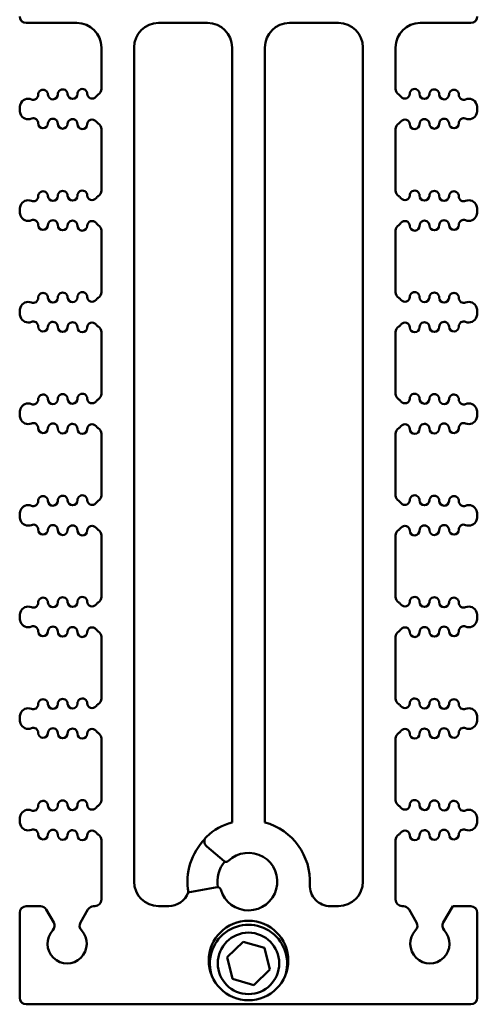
# Model space of a CAD drawing. Header units: inches. Extents: x 1.3 to 23.1, y 0.4 to 18.6.
# Tile 1 of 16: x 9.9 to 11.3, y 0.4 to 3.4. Entities that reach past the tile are written whole.
import ezdxf

# ---------------------------------------------------------------- set-up
doc = ezdxf.new("R2010")
doc.units = ezdxf.units.IN
doc.header["$LTSCALE"] = 0.8
doc.header["$MEASUREMENT"] = 0
doc.layers.add('Visible (ANSI)', color=7, linetype='Continuous', lineweight=50)

msp = doc.modelspace()

# ---------------------------------------------------------------- linework, layer by layer
at = {"layer": 'Visible (ANSI)'}
for p, q in [((9.8774, 3.4037), (10.0324, 3.4037)), ((10.2824, 3.4037), (10.4324, 3.4037)), ((10.6824, 3.4037), (10.8324, 3.4037)), ((11.0824, 3.4037), (11.2374, 3.4037)), ((10.1074, 3.3287), (10.1074, 3.2018)), ((10.2074, 0.7787), (10.2074, 3.3287)), ((10.5074, 3.3287), (10.5074, 0.9599)), ((10.6074, 0.9599), (10.6074, 3.3287)), ((10.9074, 3.3287), (10.9074, 0.7787)), ((11.0074, 3.2018), (11.0074, 3.3287)), ((9.8574, 3.1415), (9.8574, 3.1398)), ((11.2574, 3.1415), (11.2574, 3.1398)), ((10.1074, 3.0795), (10.1074, 2.8912)), ((11.0074, 2.8912), (11.0074, 3.0795)), ((9.8574, 2.8309), (9.8574, 2.8292)), ((11.2574, 2.8309), (11.2574, 2.8292)), ((10.1074, 2.7689), (10.1074, 2.5806)), ((11.0074, 2.5806), (11.0074, 2.7689)), ((9.8574, 2.5203), (9.8574, 2.5187)), ((11.2574, 2.5203), (11.2574, 2.5187)), ((10.1074, 2.4584), (10.1074, 2.2701)), ((11.0074, 2.2701), (11.0074, 2.4584)), ((9.8574, 2.2098), (9.8574, 2.2081)), ((11.2574, 2.2098), (11.2574, 2.2081)), ((10.1074, 2.1478), (10.1074, 1.9595)), ((11.0074, 1.9595), (11.0074, 2.1478)), ((9.8574, 1.8992), (9.8574, 1.8976)), ((11.2574, 1.8992), (11.2574, 1.8976)), ((10.1074, 1.8373), (10.1074, 1.649)), ((11.0074, 1.649), (11.0074, 1.8373)), ((9.8574, 1.5887), (9.8574, 1.587)), ((11.2574, 1.5887), (11.2574, 1.587)), ((10.1074, 1.5267), (10.1074, 1.3384)), ((11.0074, 1.3384), (11.0074, 1.5267)), ((9.8574, 1.2781), (9.8574, 1.2764)), ((11.2574, 1.2781), (11.2574, 1.2764)), ((10.1074, 1.2161), (10.1074, 1.0279)), ((11.0074, 1.0279), (11.0074, 1.2161)), ((9.8574, 0.9676), (9.8574, 0.9659)), ((11.2574, 0.9676), (11.2574, 0.9659)), ((10.1074, 0.9056), (10.1074, 0.7237)), ((11.0074, 0.7237), (11.0074, 0.9056)), ((10.4299, 0.8861), (10.483, 0.8416)), ((10.4615, 0.7614), (10.3723, 0.7457)), ((9.9211, 0.7037), (9.8774, 0.7037)), ((9.9615, 0.6536), (9.9384, 0.6937)), ((10.0664, 0.6937), (10.0433, 0.6536)), ((10.0874, 0.7037), (10.0837, 0.7037)), ((10.3133, 0.7037), (10.2824, 0.7037)), ((10.8324, 0.7037), (10.8076, 0.7037)), ((11.0311, 0.7037), (11.0274, 0.7037)), ((11.0715, 0.6536), (11.0484, 0.6937)), ((11.1822, 0.7037), (11.1533, 0.6536)), ((11.2374, 0.7037), (11.1822, 0.7037)), ((9.8574, 0.6837), (9.8574, 0.4237)), ((11.2574, 0.6837), (11.2574, 0.4237)), ((10.4919, 0.5475), (10.541, 0.5949)), ((10.541, 0.5949), (10.6065, 0.576)), ((10.6065, 0.576), (10.6229, 0.5098)), ((10.5083, 0.4813), (10.4919, 0.5475)), ((10.6229, 0.5098), (10.5738, 0.4625)), ((10.5738, 0.4625), (10.5083, 0.4813)), ((9.8774, 0.4037), (11.2374, 0.4037))]:
    msp.add_line(p, q, dxfattribs=at)
for centre, radius in [((10.5574, 0.5377), 0.1215), ((10.5574, 0.5287), 0.094)]:
    msp.add_circle(centre, radius, dxfattribs=at)
for centre, radius, start, end in [((9.8774, 3.4237), 0.02, 180, 270), ((10.0324, 3.3287), 0.075, 0, 90), ((10.2824, 3.3287), 0.075, 90, 180), ((10.4324, 3.3287), 0.075, 0, 90), ((10.6824, 3.3287), 0.075, 90, 180), ((10.8324, 3.3287), 0.075, 0, 90), ((11.0824, 3.3287), 0.075, 90, 180), ((11.2374, 3.4237), 0.02, 270, 0), ((9.929, 3.1845), 0.015, 1.1458, 181.1458), ((9.989, 3.1857), 0.015, 1.1458, 181.1458), ((10.049, 3.1869), 0.015, 1.1458, 181.1458), ((10.0874, 3.2018), 0.02, 301.4376, 0), ((11.0274, 3.2018), 0.02, 180, 238.5624), ((11.0658, 3.1869), 0.015, 358.8542, 178.8542), ((11.1258, 3.1857), 0.015, 358.8542, 178.8542), ((11.1858, 3.1845), 0.015, 358.8542, 178.8542), ((9.8834, 3.1472), 0.025, 66.8961, 160.9922), ((9.8991, 3.1839), 0.015, 246.8961, 1.1458), ((9.959, 3.1851), 0.015, 181.1458, 1.1458), ((10.019, 3.1863), 0.015, 181.1458, 1.1458), ((10.079, 3.1875), 0.015, 181.1458, 322.7888), ((10.1109, 3.1634), 0.025, 121.4376, 142.7888), ((11.0039, 3.1634), 0.025, 37.2112, 58.5624), ((11.0358, 3.1875), 0.015, 217.2112, 358.8542), ((11.0958, 3.1863), 0.015, 178.8542, 358.8542), ((11.1558, 3.1851), 0.015, 178.8542, 358.8542), ((11.2158, 3.1839), 0.015, 178.8542, 293.1039), ((11.2314, 3.1472), 0.025, 19.0078, 113.1039), ((9.8999, 3.1415), 0.0425, 160.9922, 180), ((9.8999, 3.1398), 0.0425, 180, 199.0078), ((11.2149, 3.1415), 0.0425, 0, 19.0078), ((11.2149, 3.1398), 0.0425, 340.9922, 0), ((9.8834, 3.1341), 0.025, 199.0078, 293.1039), ((9.8991, 3.0973), 0.015, 358.8542, 113.1039), ((9.959, 3.0961), 0.015, 358.8542, 178.8542), ((10.019, 3.0949), 0.015, 358.8542, 178.8542), ((10.079, 3.0937), 0.015, 37.2112, 178.8542), ((10.1109, 3.1179), 0.025, 217.2112, 238.5624), ((11.0039, 3.1179), 0.025, 301.4376, 322.7888), ((11.0358, 3.0937), 0.015, 1.1458, 142.7888), ((11.0958, 3.0949), 0.015, 1.1458, 181.1458), ((11.1558, 3.0961), 0.015, 1.1458, 181.1458), ((11.2158, 3.0973), 0.015, 66.8961, 181.1458), ((11.2314, 3.1341), 0.025, 246.8961, 340.9922), ((9.929, 3.0967), 0.015, 178.8542, 358.8542), ((9.989, 3.0955), 0.015, 178.8542, 358.8542), ((10.049, 3.0943), 0.015, 178.8542, 358.8542), ((10.0874, 3.0795), 0.02, 0, 58.5624), ((11.0274, 3.0795), 0.02, 121.4376, 180), ((11.0658, 3.0943), 0.015, 181.1458, 1.1458), ((11.1258, 3.0955), 0.015, 181.1458, 1.1458), ((11.1858, 3.0967), 0.015, 181.1458, 1.1458), ((9.989, 2.8752), 0.015, 1.1458, 181.1458), ((10.049, 2.8764), 0.015, 1.1458, 181.1458), ((10.0874, 2.8912), 0.02, 301.4376, 0), ((11.0274, 2.8912), 0.02, 180, 238.5624), ((11.0658, 2.8764), 0.015, 358.8542, 178.8542), ((11.1258, 2.8752), 0.015, 358.8542, 178.8542), ((9.8834, 2.8366), 0.025, 66.8961, 160.9922), ((9.8991, 2.8734), 0.015, 246.8961, 1.1458), ((9.929, 2.874), 0.015, 1.1458, 181.1458), ((9.959, 2.8746), 0.015, 181.1458, 1.1458), ((10.019, 2.8758), 0.015, 181.1458, 1.1458), ((10.079, 2.877), 0.015, 181.1458, 322.7888), ((10.1109, 2.8528), 0.025, 121.4376, 142.7888), ((11.0039, 2.8528), 0.025, 37.2112, 58.5624), ((11.0358, 2.877), 0.015, 217.2112, 358.8542), ((11.0958, 2.8758), 0.015, 178.8542, 358.8542), ((11.1558, 2.8746), 0.015, 178.8542, 358.8542), ((11.1858, 2.874), 0.015, 358.8542, 178.8542), ((11.2158, 2.8734), 0.015, 178.8542, 293.1039), ((11.2314, 2.8366), 0.025, 19.0078, 113.1039), ((9.8999, 2.8309), 0.0425, 160.9922, 180), ((11.2149, 2.8309), 0.0425, 0, 19.0078), ((9.8999, 2.8292), 0.0425, 180, 199.0078), ((9.8834, 2.8235), 0.025, 199.0078, 293.1039), ((9.8991, 2.7867), 0.015, 358.8542, 113.1039), ((9.959, 2.7855), 0.015, 358.8542, 178.8542), ((10.019, 2.7843), 0.015, 358.8542, 178.8542), ((11.0958, 2.7843), 0.015, 1.1458, 181.1458), ((11.1558, 2.7855), 0.015, 1.1458, 181.1458), ((11.2158, 2.7867), 0.015, 66.8961, 181.1458), ((11.2314, 2.8235), 0.025, 246.8961, 340.9922), ((11.2149, 2.8292), 0.0425, 340.9922, 0), ((9.929, 2.7861), 0.015, 178.8542, 358.8542), ((9.989, 2.7849), 0.015, 178.8542, 358.8542), ((10.049, 2.7837), 0.015, 178.8542, 358.8542), ((10.079, 2.7831), 0.015, 37.2112, 178.8542), ((10.1109, 2.8073), 0.025, 217.2112, 238.5624), ((10.0874, 2.7689), 0.02, 0, 58.5624), ((11.0274, 2.7689), 0.02, 121.4376, 180), ((11.0039, 2.8073), 0.025, 301.4376, 322.7888), ((11.0358, 2.7831), 0.015, 1.1458, 142.7888), ((11.0658, 2.7837), 0.015, 181.1458, 1.1458), ((11.1258, 2.7849), 0.015, 181.1458, 1.1458), ((11.1858, 2.7861), 0.015, 181.1458, 1.1458), ((9.8991, 2.5628), 0.015, 246.8961, 1.1458), ((9.929, 2.5634), 0.015, 1.1458, 181.1458), ((9.959, 2.564), 0.015, 181.1458, 1.1458), ((9.989, 2.5646), 0.015, 1.1458, 181.1458), ((10.019, 2.5652), 0.015, 181.1458, 1.1458), ((10.049, 2.5658), 0.015, 1.1458, 181.1458), ((10.079, 2.5664), 0.015, 181.1458, 322.7888), ((10.1109, 2.5422), 0.025, 121.4376, 142.7888), ((10.0874, 2.5806), 0.02, 301.4376, 0), ((11.0274, 2.5806), 0.02, 180, 238.5624), ((11.0039, 2.5422), 0.025, 37.2112, 58.5624), ((11.0358, 2.5664), 0.015, 217.2112, 358.8542), ((11.0658, 2.5658), 0.015, 358.8542, 178.8542), ((11.0958, 2.5652), 0.015, 178.8542, 358.8542), ((11.1258, 2.5646), 0.015, 358.8542, 178.8542), ((11.1558, 2.564), 0.015, 178.8542, 358.8542), ((11.1858, 2.5634), 0.015, 358.8542, 178.8542), ((11.2158, 2.5628), 0.015, 178.8542, 293.1039), ((9.8999, 2.5203), 0.0425, 160.9922, 180), ((9.8834, 2.526), 0.025, 66.8961, 160.9922), ((11.2314, 2.526), 0.025, 19.0078, 113.1039), ((11.2149, 2.5203), 0.0425, 0, 19.0078), ((9.8999, 2.5187), 0.0425, 180, 199.0078), ((9.8834, 2.513), 0.025, 199.0078, 293.1039), ((11.2314, 2.513), 0.025, 246.8961, 340.9922), ((11.2149, 2.5187), 0.0425, 340.9922, 0), ((9.8991, 2.4762), 0.015, 358.8542, 113.1039), ((9.929, 2.4756), 0.015, 178.8542, 358.8542), ((9.959, 2.475), 0.015, 358.8542, 178.8542), ((9.989, 2.4744), 0.015, 178.8542, 358.8542), ((10.019, 2.4738), 0.015, 358.8542, 178.8542), ((10.049, 2.4732), 0.015, 178.8542, 358.8542), ((10.079, 2.4726), 0.015, 37.2112, 178.8542), ((10.1109, 2.4968), 0.025, 217.2112, 238.5624), ((10.0874, 2.4584), 0.02, 0, 58.5624), ((11.0274, 2.4584), 0.02, 121.4376, 180), ((11.0039, 2.4968), 0.025, 301.4376, 322.7888), ((11.0358, 2.4726), 0.015, 1.1458, 142.7888), ((11.0658, 2.4732), 0.015, 181.1458, 1.1458), ((11.0958, 2.4738), 0.015, 1.1458, 181.1458), ((11.1258, 2.4744), 0.015, 181.1458, 1.1458), ((11.1558, 2.475), 0.015, 1.1458, 181.1458), ((11.1858, 2.4756), 0.015, 181.1458, 1.1458), ((11.2158, 2.4762), 0.015, 66.8961, 181.1458), ((9.929, 2.2529), 0.015, 1.1458, 181.1458), ((9.989, 2.2541), 0.015, 1.1458, 181.1458), ((10.049, 2.2553), 0.015, 1.1458, 181.1458), ((10.0874, 2.2701), 0.02, 301.4376, 0), ((11.0274, 2.2701), 0.02, 180, 238.5624), ((11.0658, 2.2553), 0.015, 358.8542, 178.8542), ((11.1258, 2.2541), 0.015, 358.8542, 178.8542), ((11.1858, 2.2529), 0.015, 358.8542, 178.8542), ((9.8834, 2.2155), 0.025, 66.8961, 160.9922), ((9.8991, 2.2523), 0.015, 246.8961, 1.1458), ((9.959, 2.2535), 0.015, 181.1458, 1.1458), ((10.019, 2.2547), 0.015, 181.1458, 1.1458), ((10.079, 2.2559), 0.015, 181.1458, 322.7888), ((10.1109, 2.2317), 0.025, 121.4376, 142.7888), ((11.0039, 2.2317), 0.025, 37.2112, 58.5624), ((11.0358, 2.2559), 0.015, 217.2112, 358.8542), ((11.0958, 2.2547), 0.015, 178.8542, 358.8542), ((11.1558, 2.2535), 0.015, 178.8542, 358.8542), ((11.2158, 2.2523), 0.015, 178.8542, 293.1039), ((11.2314, 2.2155), 0.025, 19.0078, 113.1039), ((9.8999, 2.2098), 0.0425, 160.9922, 180), ((9.8999, 2.2081), 0.0425, 180, 199.0078), ((11.2149, 2.2098), 0.0425, 0, 19.0078), ((11.2149, 2.2081), 0.0425, 340.9922, 0), ((9.8834, 2.2024), 0.025, 199.0078, 293.1039), ((9.8991, 2.1656), 0.015, 358.8542, 113.1039), ((9.959, 2.1644), 0.015, 358.8542, 178.8542), ((10.019, 2.1632), 0.015, 358.8542, 178.8542), ((10.079, 2.162), 0.015, 37.2112, 178.8542), ((10.1109, 2.1862), 0.025, 217.2112, 238.5624), ((11.0039, 2.1862), 0.025, 301.4376, 322.7888), ((11.0358, 2.162), 0.015, 1.1458, 142.7888), ((11.0958, 2.1632), 0.015, 1.1458, 181.1458), ((11.1558, 2.1644), 0.015, 1.1458, 181.1458), ((11.2158, 2.1656), 0.015, 66.8961, 181.1458), ((11.2314, 2.2024), 0.025, 246.8961, 340.9922), ((9.929, 2.165), 0.015, 178.8542, 358.8542), ((9.989, 2.1638), 0.015, 178.8542, 358.8542), ((10.049, 2.1626), 0.015, 178.8542, 358.8542), ((10.0874, 2.1478), 0.02, 0, 58.5624), ((11.0274, 2.1478), 0.02, 121.4376, 180), ((11.0658, 2.1626), 0.015, 181.1458, 1.1458), ((11.1258, 2.1638), 0.015, 181.1458, 1.1458), ((11.1858, 2.165), 0.015, 181.1458, 1.1458), ((9.929, 1.9423), 0.015, 1.1458, 181.1458), ((9.989, 1.9435), 0.015, 1.1458, 181.1458), ((10.049, 1.9447), 0.015, 1.1458, 181.1458), ((10.0874, 1.9595), 0.02, 301.4376, 0), ((11.0274, 1.9595), 0.02, 180, 238.5624), ((11.0658, 1.9447), 0.015, 358.8542, 178.8542), ((11.1258, 1.9435), 0.015, 358.8542, 178.8542), ((11.1858, 1.9423), 0.015, 358.8542, 178.8542), ((9.8834, 1.9049), 0.025, 66.8961, 160.9922), ((9.8991, 1.9417), 0.015, 246.8961, 1.1458), ((9.959, 1.9429), 0.015, 181.1458, 1.1458), ((10.019, 1.9441), 0.015, 181.1458, 1.1458), ((10.079, 1.9453), 0.015, 181.1458, 322.7888), ((10.1109, 1.9211), 0.025, 121.4376, 142.7888), ((11.0039, 1.9211), 0.025, 37.2112, 58.5624), ((11.0358, 1.9453), 0.015, 217.2112, 358.8542), ((11.0958, 1.9441), 0.015, 178.8542, 358.8542), ((11.1558, 1.9429), 0.015, 178.8542, 358.8542), ((11.2158, 1.9417), 0.015, 178.8542, 293.1039), ((11.2314, 1.9049), 0.025, 19.0078, 113.1039), ((9.8999, 1.8992), 0.0425, 160.9922, 180), ((9.8999, 1.8976), 0.0425, 180, 199.0078), ((11.2149, 1.8992), 0.0425, 0, 19.0078), ((11.2149, 1.8976), 0.0425, 340.9922, 0), ((9.8834, 1.8919), 0.025, 199.0078, 293.1039), ((9.8991, 1.8551), 0.015, 358.8542, 113.1039), ((9.959, 1.8539), 0.015, 358.8542, 178.8542), ((10.019, 1.8527), 0.015, 358.8542, 178.8542), ((10.079, 1.8515), 0.015, 37.2112, 178.8542), ((11.0358, 1.8515), 0.015, 1.1458, 142.7888), ((11.0958, 1.8527), 0.015, 1.1458, 181.1458), ((11.1558, 1.8539), 0.015, 1.1458, 181.1458), ((11.2158, 1.8551), 0.015, 66.8961, 181.1458), ((11.2314, 1.8919), 0.025, 246.8961, 340.9922), ((9.929, 1.8545), 0.015, 178.8542, 358.8542), ((9.989, 1.8533), 0.015, 178.8542, 358.8542), ((10.049, 1.8521), 0.015, 178.8542, 358.8542), ((10.1109, 1.8757), 0.025, 217.2112, 238.5624), ((10.0874, 1.8373), 0.02, 0, 58.5624), ((11.0274, 1.8373), 0.02, 121.4376, 180), ((11.0039, 1.8757), 0.025, 301.4376, 322.7888), ((11.0658, 1.8521), 0.015, 181.1458, 1.1458), ((11.1258, 1.8533), 0.015, 181.1458, 1.1458), ((11.1858, 1.8545), 0.015, 181.1458, 1.1458), ((9.8991, 1.6312), 0.015, 246.8961, 1.1458), ((9.929, 1.6318), 0.015, 1.1458, 181.1458), ((9.959, 1.6324), 0.015, 181.1458, 1.1458), ((9.989, 1.633), 0.015, 1.1458, 181.1458), ((10.019, 1.6336), 0.015, 181.1458, 1.1458), ((10.049, 1.6342), 0.015, 1.1458, 181.1458), ((10.079, 1.6348), 0.015, 181.1458, 322.7888), ((10.1109, 1.6106), 0.025, 121.4376, 142.7888), ((10.0874, 1.649), 0.02, 301.4376, 0), ((11.0274, 1.649), 0.02, 180, 238.5624), ((11.0039, 1.6106), 0.025, 37.2112, 58.5624), ((11.0358, 1.6348), 0.015, 217.2112, 358.8542), ((11.0658, 1.6342), 0.015, 358.8542, 178.8542), ((11.0958, 1.6336), 0.015, 178.8542, 358.8542), ((11.1258, 1.633), 0.015, 358.8542, 178.8542), ((11.1558, 1.6324), 0.015, 178.8542, 358.8542), ((11.1858, 1.6318), 0.015, 358.8542, 178.8542), ((11.2158, 1.6312), 0.015, 178.8542, 293.1039), ((9.8999, 1.5887), 0.0425, 160.9922, 180), ((9.8834, 1.5944), 0.025, 66.8961, 160.9922), ((11.2314, 1.5944), 0.025, 19.0078, 113.1039), ((11.2149, 1.5887), 0.0425, 0, 19.0078), ((9.8999, 1.587), 0.0425, 180, 199.0078), ((9.8834, 1.5813), 0.025, 199.0078, 293.1039), ((11.2314, 1.5813), 0.025, 246.8961, 340.9922), ((11.2149, 1.587), 0.0425, 340.9922, 0), ((9.8991, 1.5445), 0.015, 358.8542, 113.1039), ((9.929, 1.5439), 0.015, 178.8542, 358.8542), ((9.959, 1.5433), 0.015, 358.8542, 178.8542), ((9.989, 1.5427), 0.015, 178.8542, 358.8542), ((10.019, 1.5421), 0.015, 358.8542, 178.8542), ((10.049, 1.5415), 0.015, 178.8542, 358.8542), ((10.079, 1.5409), 0.015, 37.2112, 178.8542), ((10.1109, 1.5651), 0.025, 217.2112, 238.5624), ((10.0874, 1.5267), 0.02, 0, 58.5624), ((11.0274, 1.5267), 0.02, 121.4376, 180), ((11.0039, 1.5651), 0.025, 301.4376, 322.7888), ((11.0358, 1.5409), 0.015, 1.1458, 142.7888), ((11.0658, 1.5415), 0.015, 181.1458, 1.1458), ((11.0958, 1.5421), 0.015, 1.1458, 181.1458), ((11.1258, 1.5427), 0.015, 181.1458, 1.1458), ((11.1558, 1.5433), 0.015, 1.1458, 181.1458), ((11.1858, 1.5439), 0.015, 181.1458, 1.1458), ((11.2158, 1.5445), 0.015, 66.8961, 181.1458), ((9.929, 1.3212), 0.015, 1.1458, 181.1458), ((9.989, 1.3224), 0.015, 1.1458, 181.1458), ((10.049, 1.3236), 0.015, 1.1458, 181.1458), ((10.0874, 1.3384), 0.02, 301.4376, 0), ((11.0274, 1.3384), 0.02, 180, 238.5624), ((11.0658, 1.3236), 0.015, 358.8542, 178.8542), ((11.1258, 1.3224), 0.015, 358.8542, 178.8542), ((11.1858, 1.3212), 0.015, 358.8542, 178.8542), ((9.8834, 1.2838), 0.025, 66.8961, 160.9922), ((9.8991, 1.3206), 0.015, 246.8961, 1.1458), ((9.959, 1.3218), 0.015, 181.1458, 1.1458), ((10.019, 1.323), 0.015, 181.1458, 1.1458), ((10.079, 1.3242), 0.015, 181.1458, 322.7888), ((10.1109, 1.3), 0.025, 121.4376, 142.7888), ((11.0039, 1.3), 0.025, 37.2112, 58.5624), ((11.0358, 1.3242), 0.015, 217.2112, 358.8542), ((11.0958, 1.323), 0.015, 178.8542, 358.8542), ((11.1558, 1.3218), 0.015, 178.8542, 358.8542), ((11.2158, 1.3206), 0.015, 178.8542, 293.1039), ((11.2314, 1.2838), 0.025, 19.0078, 113.1039), ((9.8999, 1.2781), 0.0425, 160.9922, 180), ((9.8999, 1.2764), 0.0425, 180, 199.0078), ((11.2149, 1.2781), 0.0425, 0, 19.0078), ((11.2149, 1.2764), 0.0425, 340.9922, 0), ((9.8834, 1.2707), 0.025, 199.0078, 293.1039), ((9.8991, 1.2339), 0.015, 358.8542, 113.1039), ((9.959, 1.2327), 0.015, 358.8542, 178.8542), ((10.019, 1.2315), 0.015, 358.8542, 178.8542), ((10.079, 1.2303), 0.015, 37.2112, 178.8542), ((10.1109, 1.2545), 0.025, 217.2112, 238.5624), ((11.0039, 1.2545), 0.025, 301.4376, 322.7888), ((11.0358, 1.2303), 0.015, 1.1458, 142.7888), ((11.0958, 1.2315), 0.015, 1.1458, 181.1458), ((11.1558, 1.2327), 0.015, 1.1458, 181.1458), ((11.2158, 1.2339), 0.015, 66.8961, 181.1458), ((11.2314, 1.2707), 0.025, 246.8961, 340.9922), ((9.929, 1.2333), 0.015, 178.8542, 358.8542), ((9.989, 1.2321), 0.015, 178.8542, 358.8542), ((10.049, 1.2309), 0.015, 178.8542, 358.8542), ((10.0874, 1.2161), 0.02, 0, 58.5624), ((11.0274, 1.2161), 0.02, 121.4376, 180), ((11.0658, 1.2309), 0.015, 181.1458, 1.1458), ((11.1258, 1.2321), 0.015, 181.1458, 1.1458), ((11.1858, 1.2333), 0.015, 181.1458, 1.1458), ((9.929, 1.0107), 0.015, 1.1458, 181.1458), ((9.989, 1.0119), 0.015, 1.1458, 181.1458), ((10.049, 1.0131), 0.015, 1.1458, 181.1458), ((10.0874, 1.0279), 0.02, 301.4376, 0), ((11.0274, 1.0279), 0.02, 180, 238.5624), ((11.0658, 1.0131), 0.015, 358.8542, 178.8542), ((11.1258, 1.0119), 0.015, 358.8542, 178.8542), ((11.1858, 1.0107), 0.015, 358.8542, 178.8542), ((9.8834, 0.9733), 0.025, 66.8961, 160.9922), ((9.8991, 1.0101), 0.015, 246.8961, 1.1458), ((9.959, 1.0113), 0.015, 181.1458, 1.1458), ((10.019, 1.0125), 0.015, 181.1458, 1.1458), ((10.079, 1.0137), 0.015, 181.1458, 322.7888), ((10.1109, 0.9895), 0.025, 121.4376, 142.7888), ((11.0039, 0.9895), 0.025, 37.2112, 58.5624), ((11.0358, 1.0137), 0.015, 217.2112, 358.8542), ((11.0958, 1.0125), 0.015, 178.8542, 358.8542), ((11.1558, 1.0113), 0.015, 178.8542, 358.8542), ((11.2158, 1.0101), 0.015, 178.8542, 293.1039), ((11.2314, 0.9733), 0.025, 19.0078, 113.1039), ((9.8999, 0.9676), 0.0425, 160.9922, 180), ((9.8999, 0.9659), 0.0425, 180, 199.0078), ((11.2149, 0.9676), 0.0425, 0, 19.0078), ((11.2149, 0.9659), 0.0425, 340.9922, 0), ((9.8834, 0.9602), 0.025, 199.0078, 293.1039), ((9.8991, 0.9234), 0.015, 358.8542, 113.1039), ((9.959, 0.9222), 0.015, 358.8542, 178.8542), ((10.019, 0.921), 0.015, 358.8542, 178.8542), ((10.079, 0.9198), 0.015, 37.2112, 178.8542), ((10.5574, 0.7787), 0.188, 105.4239, 133.0454), ((10.5574, 0.7787), 0.188, 357.1397, 74.5761), ((11.0358, 0.9198), 0.015, 1.1458, 142.7888), ((11.0958, 0.921), 0.015, 1.1458, 181.1458), ((11.1558, 0.9222), 0.015, 1.1458, 181.1458), ((11.2158, 0.9234), 0.015, 66.8961, 181.1458), ((11.2314, 0.9602), 0.025, 246.8961, 340.9922), ((9.929, 0.9228), 0.015, 178.8542, 358.8542), ((9.989, 0.9216), 0.015, 178.8542, 358.8542), ((10.049, 0.9204), 0.015, 178.8542, 358.8542), ((10.1109, 0.944), 0.025, 217.2112, 238.5624), ((10.0874, 0.9056), 0.02, 0, 58.5624), ((10.5574, 0.7787), 0.1865, 135.5054, 190.105), ((10.4427, 0.9014), 0.02, 133.0454, 230), ((11.0274, 0.9056), 0.02, 121.4376, 180), ((11.0039, 0.944), 0.025, 301.4376, 322.7888), ((11.0658, 0.9204), 0.015, 181.1458, 1.1458), ((11.1258, 0.9216), 0.015, 181.1458, 1.1458), ((11.1858, 0.9228), 0.015, 181.1458, 1.1458), ((10.5574, 0.7787), 0.088, 196.0577, 133.9423), ((10.5574, 0.7787), 0.095, 139.6092, 190.3908), ((10.4894, 0.8492), 0.01, 230, 313.9423), ((10.2824, 0.7787), 0.075, 180, 270), ((10.4632, 0.7516), 0.01, 16.0577, 100), ((10.8076, 0.7662), 0.0625, 177.1397, 270), ((10.8324, 0.7787), 0.075, 270, 0), ((10.0874, 0.7237), 0.02, 270, 0), ((10.3133, 0.7662), 0.0625, 270, 340.8695), ((11.0274, 0.7237), 0.02, 180, 270), ((9.8774, 0.6837), 0.02, 90, 180), ((9.9211, 0.6837), 0.02, 30, 90), ((10.0837, 0.6837), 0.02, 90, 150), ((11.0311, 0.6837), 0.02, 30, 90), ((11.2374, 0.6837), 0.02, 0, 90), ((9.9442, 0.6436), 0.02, 316.6545, 30), ((10.0606, 0.6436), 0.02, 150, 223.3455), ((10.5574, 0.5287), 0.1181, 339.8826, 200.1174), ((11.0542, 0.6436), 0.02, 316.6545, 30), ((11.1706, 0.6436), 0.02, 150, 223.3455), ((10.0024, 0.5887), 0.06, 136.6545, 43.3455), ((11.1124, 0.5887), 0.06, 136.6545, 43.3455), ((9.8774, 0.4237), 0.02, 180, 270), ((11.2374, 0.4237), 0.02, 270, 0)]:
    msp.add_arc(centre, radius, start, end, dxfattribs=at)

doc.saveas('drawing.dxf')
